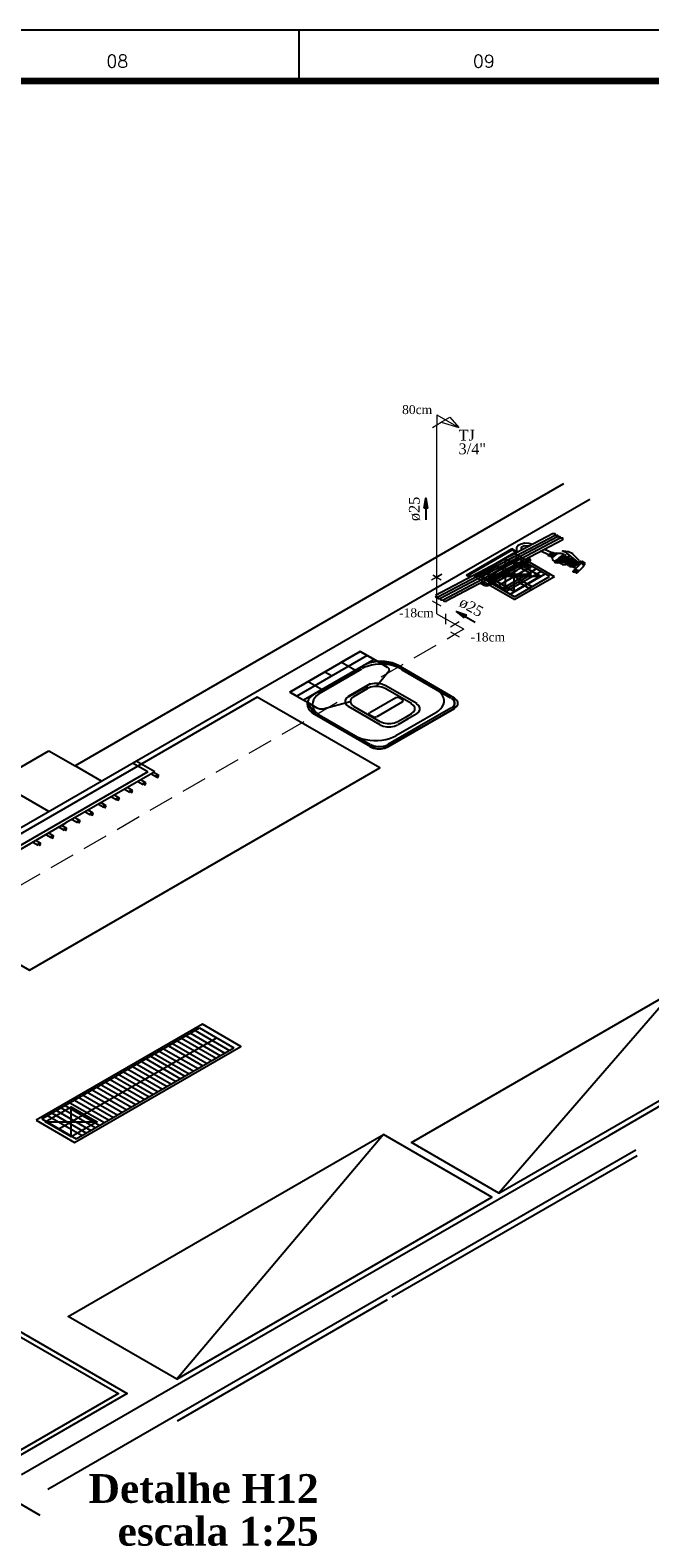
# Model space of a CAD drawing. Header units: millimetres. Extents: x 335 to 91625, y -1 to 84.
# Tile 50 of 62: x 389 to 402, y 54 to 84. Entities that reach past the tile are written whole.
import ezdxf

# ---------------------------------------------------------------- set-up
doc = ezdxf.new("R2010")
doc.units = ezdxf.units.MM
doc.header["$MEASUREMENT"] = 0
doc.linetypes.add('Dashed', pattern=[0.75, 0.5, -0.25])
for name, color, linetype, lineweight in [('AF-Conexões', 7, 'Continuous', 20), ('AF-Conexões detalhe', 7, 'Continuous', 20), ('AF-Sentido tubo', 7, 'Continuous', 20), ('AF-Textos conexão', 7, 'Continuous', 20), ('AF-Textos tubo', 7, 'Continuous', 20), ('AF-Tubos', 5, 'Continuous', 20), ('AF-Tubos detalhe', 5, 'Continuous', 20), ('DI-Títulos', 3, 'Continuous', 30), ('SIMBOLOS INT', 8, 'Continuous', 5)]:
    doc.layers.add(name, color=color, linetype=linetype, lineweight=lineweight)
doc.layers.add('Margem', color=4, linetype='Continuous')
doc.styles.add('ROMANS', font='ROMANS')
doc.styles.add('TimesNewRoman', font='times.ttf')
doc.styles.add('TimesNewRomanN', font='timesbd.ttf')
doc.dimstyles.get("Standard").update_dxf_attribs({"dimtxt": 0.18, "dimasz": 0.18, "dimexe": 0.18, "dimexo": 0.0625, "dimgap": 0.09, "dimtad": 0, "dimtih": 1, "dimtoh": 1, "dimdec": 4, "dimzin": 0, "dimdsep": 46, "dimtxsty": 'Standard', "dimcen": 0.09, "dimadec": 0, "dimazin": 0, "dimtfac": 1, "dimtdec": 4, "dimtofl": 0, "dimtmove": 0, "dimatfit": 3, "dimfxl": 0, "dimtolj": 1, "dimtzin": 0, "dimarcsym": 0})

msp = doc.modelspace()

# ---------------------------------------------------------------- hatches: boundary and pattern name
at = {"linetype": 'Continuous'}
msp.add_hatch(color=8, dxfattribs=at).paths.add_polyline_path([(400.2216, 73.13), (400.1466, 73.102), (400.1466, 73.102), (400.2216, 73.13), (400.2216, 73.13)])

# ---------------------------------------------------------------- linework, layer by layer
at = {"color": 7}
for p, q in [((399.9466, 74.658), (390.3336, 69.107)), ((378.2466, 61.532), (400.4636, 74.359)), ((398.9646, 73.292), (398.1876, 72.844)), ((399.7646, 72.831), (398.9646, 73.293)), ((398.2836, 72.839), (398.9716, 73.237)), ((398.3696, 72.79), (399.0576, 73.187)), ((398.4526, 72.742), (399.1406, 73.139)), ((398.5456, 72.688), (399.2346, 73.085)), ((399.3256, 72.634), (398.6266, 73.037)), ((398.6286, 72.64), (399.3176, 73.037)), ((398.7956, 73.18), (398.7926, 72.581)), ((399.6706, 72.833), (398.9716, 73.237)), ((398.9716, 72.538), (398.9796, 73.133)), ((398.9716, 72.538), (398.9796, 73.133)), ((398.1876, 72.844), (398.9876, 72.382)), ((398.2756, 72.88), (399.3126, 72.881)), ((398.9826, 72.436), (398.2836, 72.839)), ((398.4606, 72.833), (399.4916, 72.838)), ((399.4916, 72.838), (398.4606, 72.833)), ((398.7196, 72.587), (399.4086, 72.985)), ((398.8056, 72.538), (399.4946, 72.935)), ((398.8936, 72.487), (399.5826, 72.884)), ((398.9826, 72.436), (399.6706, 72.833)), ((399.7646, 72.83), (398.9876, 72.382)), ((399.0496, 72.73), (399.3066, 72.581)), ((394.5556, 70.561), (395.9396, 71.36)), ((396.0806, 71.279), (394.6956, 70.48)), ((395.9396, 71.36), (395.5766, 71.15)), ((395.9396, 71.36), (396.2886, 71.159)), ((395.9396, 71.36), (396.3526, 71.122)), ((396.2156, 71.201), (394.8306, 70.402)), ((395.0406, 70.523), (396.0076, 71.081)), ((395.1786, 70.558), (395.9766, 71.018)), ((395.2486, 70.961), (395.3896, 70.88)), ((395.5766, 71.15), (395.8516, 70.991)), ((396.5146, 70.978), (396.2646, 70.672)), ((396.3526, 71.122), (396.4756, 71.051)), ((397.8006, 70.442), (396.6956, 71.08)), ((397.7296, 70.438), (396.7636, 70.996)), ((394.5556, 70.561), (394.9186, 70.771)), ((394.9186, 70.771), (395.1946, 70.612)), ((395.7196, 70.471), (396.0906, 70.685)), ((395.8206, 70.475), (396.0876, 70.63)), ((397.0546, 70.333), (396.4336, 70.691)), ((396.9506, 70.333), (396.4336, 70.631)), ((394.7316, 70.459), (394.5556, 70.561)), ((394.7316, 70.459), (394.9036, 70.36)), ((394.9036, 70.36), (395.0906, 70.252)), ((395.2176, 70.229), (395.7476, 70.373)), ((396.6416, 70.445), (396.1326, 70.151)), ((396.7766, 70.367), (396.2676, 70.073)), ((396.7116, 70.45), (396.7766, 70.412)), ((396.1456, 69.487), (395.0406, 70.124)), ((396.1456, 69.523), (395.1786, 70.081)), ((396.3346, 69.917), (395.7136, 70.276)), ((396.3346, 69.977), (395.8176, 70.276)), ((396.1326, 70.115), (396.1976, 70.078)), ((396.8186, 70.055), (396.6826, 69.977)), ((396.9506, 70.132), (396.8186, 70.055)), ((397.0546, 70.129), (396.8726, 70.024)), ((397.4316, 70.151), (397.0416, 69.926)), ((397.7296, 70.246), (397.1096, 69.887)), ((397.7976, 70.24), (397.1476, 69.865)), ((397.1096, 69.887), (396.4886, 69.529)), ((397.1476, 69.865), (396.4886, 69.484)), ((397.0416, 69.926), (396.6436, 69.697)), ((396.8726, 70.024), (396.6826, 69.914)), ((388.7826, 68.809), (389.8166, 69.406)), ((389.8166, 69.406), (390.3336, 69.107)), ((391.7646, 68.992), (391.4656, 69.164)), ((391.8996, 68.992), (391.5336, 69.203)), ((391.7646, 68.992), (388.4576, 67.082)), ((391.8996, 68.992), (390.1536, 67.984)), ((390.8506, 68.809), (390.3336, 69.107)), ((391.8276, 68.95), (391.9316, 68.89)), ((391.9806, 68.918), (391.8766, 68.978)), ((389.8166, 68.212), (388.7826, 68.809)), ((391.3076, 68.65), (391.4116, 68.59)), ((391.4636, 68.62), (391.3596, 68.68)), ((391.5676, 68.8), (391.6716, 68.74)), ((391.7256, 68.771), (391.6216, 68.831)), ((390.7936, 68.353), (390.8976, 68.293)), ((390.9466, 68.321), (390.8426, 68.381)), ((391.0506, 68.501), (391.1546, 68.441)), ((391.2066, 68.471), (391.1026, 68.531)), ((388.4546, 67.003), (390.1536, 67.984)), ((390.2736, 68.053), (390.3776, 67.993)), ((390.4296, 68.023), (390.3256, 68.083)), ((390.5336, 68.203), (390.6376, 68.143)), ((390.6916, 68.174), (390.5876, 68.234)), ((400.8476, 61.843), (411.4956, 67.99)), ((389.7596, 67.756), (389.8626, 67.696)), ((389.9126, 67.724), (389.8086, 67.784)), ((390.0166, 67.904), (390.1206, 67.844)), ((390.1726, 67.874), (390.0686, 67.934)), ((389.4996, 67.606), (389.6036, 67.546)), ((389.6576, 67.577), (389.5536, 67.637)), ((389.6756, 62.158), (392.7786, 63.949)), ((392.5156, 63.797), (393.1966, 63.404)), ((392.6016, 63.847), (393.2826, 63.454)), ((392.6926, 63.899), (393.3726, 63.506)), ((392.7786, 63.949), (393.4586, 63.556)), ((390.0136, 61.963), (393.1156, 63.754)), ((390.3566, 61.765), (393.4586, 63.556)), ((392.0736, 63.542), (392.7546, 63.149)), ((392.1676, 63.596), (392.8486, 63.203)), ((392.2506, 63.644), (392.9316, 63.251)), ((392.3416, 63.697), (393.0226, 63.304)), ((392.4296, 63.748), (393.1106, 63.355)), ((391.5466, 63.238), (392.2276, 62.845)), ((391.6376, 63.29), (392.3186, 62.897)), ((391.7286, 63.343), (392.4096, 62.95)), ((391.8146, 63.392), (392.4946, 62.999)), ((391.8976, 63.44), (392.5776, 63.047)), ((391.9886, 63.493), (392.6686, 63.1)), ((391.0246, 62.936), (391.7056, 62.543)), ((391.1106, 62.986), (391.7906, 62.593)), ((391.1956, 63.035), (391.8766, 62.642)), ((391.2866, 63.088), (391.9676, 62.695)), ((391.3696, 63.136), (392.0506, 62.743)), ((391.4636, 63.19), (392.1446, 62.797)), ((390.4916, 62.629), (391.1726, 62.236)), ((390.5826, 62.681), (391.2636, 62.288)), ((390.6686, 62.731), (391.3496, 62.338)), ((390.7616, 62.785), (391.4426, 62.392)), ((390.8456, 62.833), (391.5256, 62.44)), ((390.9336, 62.884), (391.6146, 62.491)), ((389.9646, 62.324), (390.6456, 61.931)), ((390.0576, 62.378), (390.7386, 61.985)), ((390.1406, 62.426), (390.8216, 62.033)), ((390.2316, 62.479), (390.9126, 62.086)), ((390.2576, 61.804), (390.2556, 62.396)), ((390.3226, 62.531), (391.0036, 62.138)), ((390.4056, 62.579), (391.0866, 62.186)), ((389.6756, 62.158), (390.3566, 61.765)), ((389.7436, 62.101), (390.7696, 62.099)), ((389.7906, 62.224), (390.4706, 61.831)), ((389.8786, 62.275), (390.5596, 61.882)), ((389.2786, 55.164), (400.8476, 61.843)), ((401.3646, 61.544), (389.7956, 54.865)), ((396.5686, 58.655), (401.3956, 61.442)), ((389.6436, 54.356), (377.7296, 61.234)), ((396.4756, 58.601), (392.3386, 56.213))]:
    msp.add_line(p, q, dxfattribs=at)
at = {"color": 8}
for p, q in [((399.7276, 73.673), (397.4236, 72.46)), ((399.7796, 73.643), (397.4726, 72.431)), ((399.8266, 73.616), (397.5246, 72.401)), ((399.8786, 73.586), (397.5766, 72.371)), ((399.9306, 73.556), (397.6236, 72.344)), ((398.0336, 72.86), (398.9276, 73.376)), ((398.0726, 72.862), (398.9306, 73.357)), ((399.0416, 73.31), (398.9276, 73.376)), ((399.0266, 73.301), (398.9306, 73.357)), ((399.6496, 73.259), (399.4966, 73.33)), ((399.7146, 73.303), (399.5716, 73.364)), ((399.6346, 73.25), (399.7256, 73.309)), ((399.6996, 73.213), (399.8056, 73.295)), ((399.6996, 73.228), (399.7776, 73.291)), ((399.7016, 73.226), (399.7876, 73.291)), ((399.7696, 73.289), (399.7256, 73.309)), ((399.7986, 73.285), (399.7776, 73.291)), ((399.8246, 73.285), (399.8056, 73.295)), ((400.2346, 73.117), (400.0116, 73.294)), ((399.2446, 73.139), (398.4496, 72.68)), ((399.2446, 73.139), (398.4496, 72.68)), ((399.1586, 73.069), (399.1826, 73.082)), ((399.1796, 73.057), (399.1586, 73.069)), ((399.2576, 73.018), (399.1646, 73.072)), ((399.2736, 73.027), (399.1796, 73.081)), ((399.2446, 73.175), (399.2236, 73.187)), ((399.2786, 73.174), (399.2396, 73.196)), ((399.6706, 73.232), (399.6346, 73.25)), ((399.6706, 73.232), (399.7696, 73.289)), ((399.7126, 73.22), (399.6996, 73.228)), ((399.7206, 73.204), (399.6996, 73.213)), ((399.7016, 73.226), (399.7826, 73.288)), ((399.7096, 73.222), (399.7926, 73.288)), ((399.7126, 73.22), (399.7926, 73.288)), ((399.7206, 73.204), (399.8246, 73.285)), ((399.7536, 73.229), (399.7306, 73.234)), ((399.7876, 73.261), (399.7726, 73.267)), ((399.7856, 73.133), (399.9616, 73.265)), ((399.8396, 73.135), (400.0006, 73.246)), ((399.8866, 73.129), (400.0316, 73.228)), ((399.9076, 73.222), (399.8966, 73.228)), ((399.9386, 73.123), (400.0686, 73.213)), ((399.9696, 73.189), (399.9386, 73.204)), ((399.9856, 73.111), (400.1026, 73.193)), ((400.0426, 73.156), (400.0116, 73.174)), ((400.0216, 73.099), (400.1336, 73.175)), ((400.0576, 73.084), (400.1596, 73.154)), ((400.1146, 73.12), (400.0766, 73.139)), ((400.0946, 73.069), (400.1926, 73.135)), ((400.2526, 73.148), (400.1206, 73.279)), ((400.1226, 73.046), (400.2216, 73.115)), ((400.2216, 73.13), (400.1466, 73.102)), ((400.2216, 73.13), (400.1466, 73.102)), ((400.1856, 73.088), (400.1466, 73.102)), ((400.1536, 73.028), (400.2446, 73.093)), ((400.1856, 72.995), (400.2786, 73.082)), ((400.2506, 73.054), (400.2136, 73.075)), ((400.2246, 73.081), (400.2216, 73.07)), ((400.2526, 73.112), (400.2396, 73.096)), ((400.2526, 72.947), (400.3356, 73.034)), ((400.3156, 73.124), (400.3226, 73.129)), ((400.3156, 73.124), (400.3256, 73.127)), ((400.3156, 73.124), (400.3616, 73.085)), ((400.3176, 73.123), (400.3256, 73.127)), ((400.3176, 73.123), (400.3306, 73.124)), ((400.3226, 73.12), (400.3286, 73.123)), ((400.3226, 73.114), (400.3386, 73.117)), ((400.3286, 73.117), (400.3336, 73.12)), ((400.3286, 73.111), (400.3386, 73.117)), ((400.3306, 73.109), (400.3416, 73.115)), ((400.3306, 73.109), (400.3416, 73.115)), ((400.3386, 73.105), (400.3486, 73.111)), ((400.3386, 73.105), (400.3466, 73.106)), ((400.3386, 73.099), (400.3546, 73.102)), ((400.3416, 73.103), (400.3466, 73.106)), ((400.3436, 73.102), (400.3486, 73.105)), ((400.3436, 73.096), (400.3546, 73.102)), ((400.3466, 73.094), (400.3566, 73.1)), ((400.3466, 73.094), (400.3616, 73.097)), ((400.3516, 73.091), (400.3616, 73.097)), ((400.3516, 73.091), (400.3676, 73.094)), ((400.3566, 73.088), (400.3726, 73.091)), ((400.3616, 73.085), (400.3726, 73.091)), ((398.1066, 72.818), (398.0336, 72.86)), ((398.1276, 72.83), (398.0726, 72.862)), ((398.3846, 72.658), (398.3116, 72.7)), ((398.3876, 72.68), (398.3326, 72.712)), ((400.1306, 72.94), (400.1466, 72.958)), ((400.1356, 72.928), (400.1926, 72.91)), ((400.1566, 72.952), (400.1826, 72.97)), ((400.1666, 72.958), (400.1566, 72.952)), ((400.1826, 72.97), (400.2426, 72.95)), ((400.2116, 72.932), (400.2396, 72.952)), ((400.2116, 72.932), (400.2246, 72.94)), ((400.2186, 72.913), (400.2346, 72.928))]:
    msp.add_line(p, q, dxfattribs=at)
for points in [[(399.7776, 73.643), (399.7786, 73.673), (399.7266, 73.672)], [(399.8296, 73.613), (399.8306, 73.643), (399.7786, 73.642)], [(399.8796, 73.585), (399.8796, 73.615), (399.8286, 73.613)], [(399.9316, 73.558), (399.9316, 73.588), (399.8806, 73.586)], [(399.3346, 73.465), (399.2636, 73.486), (399.1846, 73.489), (399.1086, 73.474), (399.0506, 73.443), (399.0176, 73.401), (399.0156, 73.355), (399.0446, 73.312)], [(399.2626, 73.43), (399.1736, 73.437), (399.1076, 73.402), (399.1106, 73.35)], [(399.9376, 73.334), (399.9266, 73.331), (399.9306, 73.324)], [(400.0126, 73.295), (399.9756, 73.314), (399.9286, 73.324)], [(400.1246, 73.28), (400.0426, 73.318), (399.9416, 73.334)], [(399.2396, 73.141), (399.1826, 73.113), (399.1266, 73.085), (399.0706, 73.056), (399.0156, 73.026), (398.9616, 72.997), (398.9076, 72.967), (398.8536, 72.937), (398.8006, 72.906), (398.7486, 72.875), (398.6966, 72.844), (398.6456, 72.813), (398.5946, 72.781), (398.5446, 72.749), (398.4956, 72.716), (398.4466, 72.683)], [(399.2396, 73.141), (399.1826, 73.113), (399.1266, 73.085), (399.0706, 73.056), (399.0156, 73.026), (398.9616, 72.997), (398.9076, 72.967), (398.8536, 72.937), (398.8006, 72.906), (398.7486, 72.875), (398.6966, 72.844), (398.6456, 72.813), (398.5946, 72.781), (398.5446, 72.749), (398.4956, 72.716), (398.4466, 72.683)], [(398.4516, 72.658), (398.5136, 72.685), (398.5746, 72.713), (398.6356, 72.741), (398.6946, 72.77), (398.7526, 72.8), (398.8106, 72.831), (398.8666, 72.862), (398.9216, 72.894), (398.9756, 72.926), (399.0286, 72.959), (399.0806, 72.993), (399.1316, 73.027), (399.1806, 73.061)], [(399.1976, 73.074), (399.2416, 73.106), (399.2836, 73.138)], [(399.2476, 73.138), (399.2626, 73.157), (399.2476, 73.177)], [(399.2556, 73.021), (399.2956, 73.005), (399.2686, 73.028)], [(399.2846, 73.138), (399.2956, 73.157), (399.2816, 73.176)], [(399.7216, 73.203), (399.7276, 73.165), (399.7666, 73.133)], [(399.7556, 73.134), (399.8026, 73.156), (399.8426, 73.183)], [(400.1796, 72.99), (400.1306, 73.03), (400.0716, 73.064), (400.0026, 73.092), (399.9256, 73.112), (399.8446, 73.125), (399.7606, 73.129)], [(400.1816, 72.991), (400.1446, 73.027), (400.0976, 73.06), (400.0416, 73.087), (399.9776, 73.108), (399.9086, 73.122), (399.8366, 73.13), (399.7626, 73.13)], [(399.7636, 73.133), (399.7816, 73.109), (399.8256, 73.104)], [(399.7656, 73.137), (399.8136, 73.159), (399.8536, 73.186)], [(399.9526, 73.267), (399.8916, 73.286), (399.8226, 73.288)], [(399.8946, 73.087), (399.8686, 73.105), (399.8286, 73.104)], [(399.8906, 73.228), (399.8656, 73.207), (399.8446, 73.184)], [(399.8986, 73.223), (399.8736, 73.202), (399.8526, 73.18)], [(399.9496, 73.266), (399.9176, 73.247), (399.8906, 73.225)], [(399.9506, 73.264), (399.9196, 73.245), (399.8936, 73.224)], [(399.8946, 73.088), (399.9296, 73.066), (399.9816, 73.068)], [(399.9956, 73.247), (399.9776, 73.255), (399.9606, 73.262)], [(400.0406, 73.053), (400.0146, 73.07), (399.9756, 73.069)], [(400.0636, 73.213), (400.0476, 73.222), (400.0306, 73.23)], [(400.0436, 73.051), (400.0706, 73.03), (400.1146, 73.023)], [(400.1276, 73.177), (400.1126, 73.186), (400.0966, 73.195)], [(400.1846, 72.995), (400.1536, 73.012), (400.1156, 73.025)], [(400.1876, 73.138), (400.1726, 73.148), (400.1586, 73.158)], [(400.1796, 72.971), (400.1836, 72.983), (400.1836, 72.995)], [(400.2436, 73.095), (400.2296, 73.106), (400.2156, 73.117)], [(400.2406, 73.118), (400.2506, 73.113), (400.2626, 73.111)], [(400.2506, 73.148), (400.2596, 73.136), (400.2766, 73.128)], [(400.3296, 73.088), (400.2996, 73.103), (400.2616, 73.109)], [(400.3226, 73.08), (400.2996, 73.091), (400.2736, 73.083)], [(400.3456, 73.097), (400.3176, 73.118), (400.2776, 73.13)], [(400.3246, 73.13), (400.3176, 73.129), (400.3146, 73.125)], [(400.3176, 73.083), (400.3236, 73.067), (400.3346, 73.053)], [(400.3226, 73.131), (400.3436, 73.109), (400.3716, 73.089)], [(400.3726, 73.09), (400.3526, 73.112), (400.3236, 73.132)], [(400.3236, 73.091), (400.3296, 73.069), (400.3416, 73.047)], [(400.3366, 73.032), (400.3406, 73.042), (400.3366, 73.051)], [(400.3396, 73.046), (400.3466, 73.045), (400.3486, 73.049)], [(400.3416, 73.096), (400.3416, 73.073), (400.3496, 73.05)], [(400.3636, 73.085), (400.3726, 73.085), (400.3736, 73.09)], [(400.1286, 72.937), (400.1276, 72.93), (400.1356, 72.924)], [(400.1646, 72.959), (400.1546, 72.96), (400.1446, 72.958)], [(400.1646, 72.959), (400.1546, 72.96), (400.1446, 72.958)], [(400.1496, 72.957), (400.1546, 72.953), (400.1606, 72.948)], [(400.1496, 72.957), (400.1866, 72.936), (400.2366, 72.928)], [(400.1926, 72.906), (400.2056, 72.905), (400.2156, 72.91)], [(400.2186, 72.929), (400.2276, 72.928), (400.2366, 72.928)], [(400.2346, 72.929), (400.2316, 72.935), (400.2256, 72.94)], [(400.2346, 72.929), (400.2316, 72.935), (400.2256, 72.94)], [(400.2416, 72.949), (400.2466, 72.948), (400.2506, 72.95)], [(397.4226, 72.456), (397.4296, 72.43), (397.4746, 72.427)], [(397.4416, 72.426), (397.4366, 72.426), (397.4326, 72.425)], [(397.4696, 72.429), (397.4756, 72.403), (397.5206, 72.4)], [(398.3836, 72.679), (398.4186, 72.67), (398.4526, 72.679)], [(398.3866, 72.659), (398.4196, 72.651), (398.4526, 72.658)], [(397.5216, 72.399), (397.5276, 72.373), (397.5726, 72.37)], [(397.5816, 72.373), (397.5876, 72.347), (397.6326, 72.345)]]:
    msp.add_lwpolyline(points, dxfattribs=at)
at = {"color": 7}
for points in [[(399.3126, 72.881), (398.7956, 73.18), (398.2756, 72.88), (398.7926, 72.581), (399.3126, 72.881)], [(398.4606, 72.833), (398.9716, 72.538), (399.4916, 72.838), (398.9796, 73.133), (398.4606, 72.833)], [(389.2556, 55.639), (385.6386, 57.727), (387.5686, 58.841), (391.1856, 56.753), (389.2556, 55.639)]]:
    msp.add_lwpolyline(points, close=True, dxfattribs=at)
for points in [[(398.9716, 72.538), (398.4606, 72.833), (398.9796, 73.133), (399.4916, 72.838), (398.9716, 72.538)], [(394.5556, 70.561), (394.9036, 70.36), (395.0406, 70.124), (395.0406, 70.124), (396.1456, 69.487), (396.4886, 69.484), (396.4886, 69.484), (397.7976, 70.24), (397.8006, 70.442), (397.8006, 70.442), (396.6956, 71.08), (396.2886, 71.159), (396.2886, 71.159), (395.9396, 71.36), (394.5556, 70.561)], [(396.7706, 71.001), (396.7186, 71.031), (396.6606, 71.057), (396.5956, 71.078), (396.5276, 71.094), (396.4556, 71.105), (396.3816, 71.109), (396.3076, 71.108), (396.2346, 71.102), (396.1646, 71.089), (396.0966, 71.071), (396.0346, 71.048), (395.9786, 71.021)], [(396.6976, 71.081), (396.6396, 71.11), (396.5746, 71.133), (396.5036, 71.15), (396.4296, 71.16), (396.3526, 71.163), (396.2766, 71.16), (396.2026, 71.15), (396.1316, 71.133), (396.0666, 71.11), (396.0086, 71.081)], [(396.5176, 70.979), (396.5136, 71.019), (396.4776, 71.053)], [(396.4296, 70.689), (396.3676, 70.715), (396.2946, 70.728), (396.2186, 70.728), (396.1466, 70.715), (396.0846, 70.689)], [(396.4316, 70.631), (396.3706, 70.656), (396.2976, 70.67), (396.2216, 70.67), (396.1486, 70.656), (396.0876, 70.631)], [(397.4316, 70.154), (397.4836, 70.189), (397.5256, 70.228), (397.5576, 70.269), (397.5806, 70.313), (397.5926, 70.359), (397.5936, 70.404), (397.5836, 70.45), (397.5626, 70.494), (397.5316, 70.536), (397.4906, 70.576), (397.4416, 70.612), (397.3836, 70.643)], [(387.0236, 66.479), (389.4366, 65.086), (396.3326, 69.067), (393.9186, 70.46), (387.0236, 66.479)], [(395.0416, 70.523), (394.9926, 70.489), (394.9526, 70.452), (394.9226, 70.411), (394.9056, 70.368), (394.8996, 70.324), (394.9056, 70.28), (394.9226, 70.237), (394.9526, 70.196), (394.9926, 70.159), (395.0416, 70.125)], [(395.1786, 70.558), (395.1276, 70.525), (395.0856, 70.488), (395.0516, 70.449), (395.0266, 70.407), (395.0116, 70.364), (395.0066, 70.319), (395.0116, 70.275), (395.0266, 70.232), (395.0516, 70.19), (395.0856, 70.151), (395.1276, 70.114), (395.1786, 70.081)], [(395.7126, 70.475), (395.6686, 70.439), (395.6446, 70.397), (395.6446, 70.353), (395.6686, 70.311), (395.7126, 70.275)], [(395.8196, 70.476), (395.7746, 70.44), (395.7516, 70.399), (395.7516, 70.354), (395.7746, 70.313), (395.8196, 70.277)], [(396.7076, 70.447), (396.6726, 70.456), (396.6386, 70.447)], [(396.7716, 70.37), (396.7866, 70.39), (396.7716, 70.41)], [(396.9486, 70.133), (396.9936, 70.169), (397.0176, 70.21), (397.0176, 70.255), (396.9936, 70.296), (396.9486, 70.332)], [(397.0506, 70.131), (397.0946, 70.167), (397.1186, 70.209), (397.1186, 70.253), (397.0946, 70.295), (397.0506, 70.331)], [(397.7366, 70.242), (397.7806, 70.278), (397.8046, 70.32), (397.8046, 70.364), (397.7806, 70.406), (397.7366, 70.442)], [(397.7956, 70.241), (397.8406, 70.277), (397.8646, 70.318), (397.8646, 70.363), (397.8406, 70.404), (397.7956, 70.44)], [(395.0906, 70.252), (395.1496, 70.232), (395.2186, 70.229)], [(396.1286, 70.153), (396.1146, 70.133), (396.1286, 70.114)], [(396.1936, 70.076), (396.2286, 70.068), (396.2626, 70.076)], [(396.3336, 69.917), (396.3956, 69.891), (396.4686, 69.878), (396.5446, 69.878), (396.6166, 69.891), (396.6786, 69.917)], [(396.3366, 69.978), (396.3986, 69.953), (396.4706, 69.939), (396.5466, 69.939), (396.6196, 69.953), (396.6816, 69.978)], [(395.7976, 69.727), (395.8526, 69.694), (395.9146, 69.665), (395.9826, 69.642), (396.0556, 69.624), (396.1326, 69.612), (396.2106, 69.606), (396.2906, 69.607), (396.3686, 69.614), (396.4456, 69.627), (396.5176, 69.646), (396.5846, 69.67), (396.6456, 69.7)], [(396.1416, 69.485), (396.2036, 69.459), (396.2756, 69.446), (396.3526, 69.446), (396.4246, 69.459), (396.4866, 69.485)], [(396.1496, 69.525), (396.2116, 69.5), (396.2836, 69.486), (396.3596, 69.486), (396.4326, 69.5), (396.4946, 69.525)], [(391.9776, 68.917), (391.9166, 68.907), (391.9616, 68.882), (391.9776, 68.917)], [(391.4656, 68.621), (391.4046, 68.612), (391.4496, 68.586), (391.4656, 68.621)], [(391.7256, 68.771), (391.6646, 68.762), (391.7096, 68.736), (391.7256, 68.771)], [(390.9436, 68.32), (390.8826, 68.31), (390.9276, 68.285), (390.9436, 68.32)], [(391.2036, 68.47), (391.1426, 68.46), (391.1876, 68.435), (391.2036, 68.47)], [(390.4316, 68.024), (390.3706, 68.015), (390.4156, 67.989), (390.4316, 68.024)], [(390.6916, 68.174), (390.6306, 68.165), (390.6756, 68.139), (390.6916, 68.174)], [(389.9096, 67.723), (389.8486, 67.713), (389.8936, 67.688), (389.9096, 67.723)], [(390.1696, 67.873), (390.1086, 67.863), (390.1536, 67.838), (390.1696, 67.873)], [(389.6576, 67.577), (389.5966, 67.568), (389.6416, 67.542), (389.6576, 67.577)], [(398.6736, 60.701), (403.8436, 63.686), (402.1236, 64.679), (398.6736, 60.701), (396.9536, 61.694), (402.1236, 64.679)], [(389.5646, 62.132), (390.3206, 61.696), (393.5936, 63.586), (392.8376, 64.022), (389.5646, 62.132)], [(390.2576, 61.804), (389.7436, 62.101), (390.2556, 62.396), (390.7696, 62.099), (390.2576, 61.804)], [(392.3316, 57.04), (390.1986, 58.271), (396.4026, 61.853), (392.3316, 57.04), (398.5356, 60.622), (396.4026, 61.853)], [(389.2556, 55.54), (385.4616, 57.73), (387.5666, 58.945), (391.3596, 56.755), (389.2556, 55.54)]]:
    msp.add_lwpolyline(points, dxfattribs=at)
at = {"layer": 'AF-Conexões', "linetype": 'Continuous'}
for p, q in [((397.5367, 72.2494), (397.3635, 72.3494)), ((397.4501, 72.0994), (397.4501, 72.2994)), ((397.4501, 72.0994), (397.6233, 71.9994)), ((397.6233, 72.0994), (397.6233, 71.8994)), ((397.7193, 71.846), (397.8916, 71.9465)), ((397.9795, 71.7967), (397.8055, 71.8962)), ((397.7197, 71.7467), (397.8929, 71.6467)), ((397.9795, 71.7967), (397.8063, 71.6967))]:
    msp.add_line(p, q, dxfattribs=at)
at = {"layer": 'AF-Conexões detalhe', "linetype": 'Continuous'}
for p, q in [((397.4501, 76.0194), (397.4501, 75.8194)), ((397.4501, 76.0194), (397.8831, 75.7694)), ((397.5367, 75.8694), (397.7099, 75.9694)), ((397.7099, 75.9694), (397.8831, 75.7694)), ((397.3635, 75.7694), (397.5367, 75.8694)), ((397.5367, 75.8694), (397.8831, 75.7694))]:
    msp.add_line(p, q, dxfattribs=at)
at = {"layer": 'AF-Tubos', "linetype": 'Dashed'}
for p, q in [((397.8059, 71.896), (397.6238, 72.0001)), ((379.4667, 61.1084), (397.8063, 71.6967))]:
    msp.add_line(p, q, dxfattribs=at)
at = {"layer": 'AF-Tubos detalhe'}
msp.add_line((397.4501, 72.2994), (397.4501, 75.8194), dxfattribs=at)
at = {"layer": 'Margem', "color": 1}
for p, q in [((482.8344, 83.5869), (335.3344, 83.5869)), ((394.7344, 83.5869), (394.7344, 82.5869))]:
    msp.add_line(p, q, dxfattribs=at)
at = {"layer": 'Margem', "lineweight": 100}
msp.add_line((337.8344, 82.5869), (481.8344, 82.5869), dxfattribs=at)
at = {"layer": 'SIMBOLOS INT', "linetype": 'Continuous'}
for p, q in [((397.5516, 72.878), (397.3486, 72.761)), ((397.4526, 72.821), (397.3796, 72.863)), ((397.3796, 72.863), (397.5386, 72.771)), ((397.4526, 72.821), (397.5516, 72.878))]:
    msp.add_line(p, q, dxfattribs=at)

# ---------------------------------------------------------------- texts
at = {"char_height": 0.1765, "attachment_point": 7, "line_spacing_factor": 0.798, "style": 'TimesNewRoman'}
for s, insert, width in [('80cm', (396.7676, 76.0282), 0.984621), ('-18cm', (396.7076, 72.0292), 1.131129), ('-18cm', (398.1146, 71.5532), 1.131129)]:
    msp.add_mtext(s, dxfattribs=dict(at, insert=insert, width=width))
at = {"layer": 'AF-Textos conexão', "char_height": 0.2118, "attachment_point": 7, "line_spacing_factor": 0.798, "style": 'TimesNewRoman'}
for s, insert, width in [('TJ', (397.8786, 75.5069), 0.496889), ('3/4"', (397.8786, 75.2379), 0.841075)]:
    msp.add_mtext(s, dxfattribs=dict(at, insert=insert, width=width))
at = {"layer": 'AF-Textos tubo', "char_height": 0.2118, "width": 0.748969, "attachment_point": 8, "line_spacing_factor": 0.798, "style": 'TimesNewRoman'}
for insert, rotation in [((397.1267, 74.165), 90.00021), ((398.0723, 72.1347), 330.2463)]:
    msp.add_mtext('ø25', dxfattribs=dict(at, insert=insert, rotation=rotation))
at = {"layer": 'DI-Títulos', "color": 5, "insert": (395.1256, 54.5954), "char_height": 0.5648, "width": 8.204454, "attachment_point": 9, "line_spacing_factor": 0.798, "style": 'TimesNewRomanN'}
msp.add_mtext('Detalhe H12', dxfattribs=at)
at = {"layer": 'DI-Títulos', "insert": (395.1256, 53.7484), "char_height": 0.5648, "width": 7.186438, "attachment_point": 9, "line_spacing_factor": 0.798, "style": 'TimesNewRomanN'}
msp.add_mtext('escala 1:25', dxfattribs=at)
at = {"layer": 'Margem', "color": 1, "char_height": 0.25, "width": 1.479069, "attachment_point": 8, "line_spacing_factor": 0.798, "style": 'ROMANS'}
for s, insert in [('08', (391.1632, 82.8499)), ('09', (398.3763, 82.8499))]:
    msp.add_mtext(s, dxfattribs=dict(at, insert=insert))

# ---------------------------------------------------------------- leaders
at = {"layer": 'AF-Sentido tubo'}
for points in [[(397.2329, 74.3763), (397.2329, 73.9527)], [(397.8362, 72.148), (398.2039, 71.9378)]]:
    msp.add_leader(points, dimstyle='Standard', override={"dimasz": 0.2, "dimldrblk": 'CLOSED'}, dxfattribs=at)

doc.saveas('drawing.dxf')
